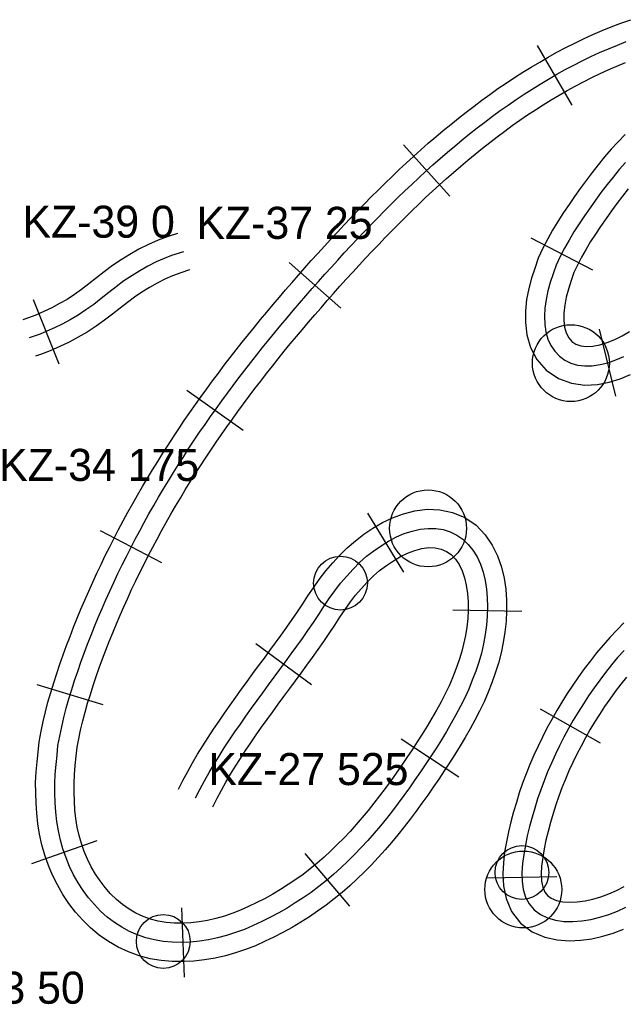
# Model space of a CAD drawing. Header units: millimetres. Extents: x 0 to 1548, y -121 to 1849.
# Tile 11 of 22: x 1153 to 1247, y 731 to 885. Entities that reach past the tile are written whole.
import ezdxf

# ---------------------------------------------------------------- set-up
doc = ezdxf.new("R2010")
doc.units = ezdxf.units.MM
for name, color, linetype in [('BEND_TIGHT', 4, 'Continuous'), ('CUT_25', 2, 'Continuous'), ('JOINT', 6, 'Continuous'), ('NEON_LOGO', 1, 'Continuous'), ('NOTES', 7, 'Continuous'), ('TUBE_6MM', 9, 'Continuous')]:
    doc.layers.add(name, color=color, linetype=linetype)

msp = doc.modelspace()

# ---------------------------------------------------------------- linework, layer by layer
at = {"layer": 'BEND_TIGHT'}
for centre in [(1203.18, 797.21), (1231.5, 752.05), (1175.52, 741.29)]:
    msp.add_circle(centre, 4.2, dxfattribs=at)
at = {"layer": 'CUT_25'}
for p, q in [((1239.35, 871.77), (1233.95, 881.12)), ((1220.23, 857.57), (1213, 865.59)), ((1232.91, 851.1), (1242.49, 846.1)), ((1203.24, 840.09), (1195.15, 847.24)), ((1155.21, 841.45), (1159.21, 831.42)), ((1246.17, 826.36), (1243.58, 836.84)), ((1187.99, 821.03), (1179.18, 827.28)), ((1213.09, 798.91), (1207.44, 808.11)), ((1175.31, 800.37), (1165.73, 805.35)), ((1220.71, 793.05), (1231.5, 792.82)), ((1198.67, 781.34), (1189.95, 787.72)), ((1166.15, 778.21), (1155.82, 781.36)), ((1234.33, 777.6), (1243.72, 772.26)), ((1212.63, 772.93), (1221.65, 766.99)), ((1165.14, 757), (1154.96, 753.39)), ((1197.6, 755.01), (1204.61, 746.8)), ((1226.12, 751.21), (1236.92, 751.44)), ((1178.35, 746.53), (1178.79, 735.74))]:
    msp.add_line(p, q, dxfattribs=at)
at = {"layer": 'JOINT'}
for centre in [(1239.14, 831.54), (1216.85, 805.75), (1231.71, 749.4)]:
    msp.add_circle(centre, 6, dxfattribs=at)
at = {"layer": 'NEON_LOGO'}
for points in [[(1180.57, 763.69), (1181.25, 765.02), (1181.96, 766.34), (1182.7, 767.65), (1183.46, 768.94), (1184.25, 770.22), (1185.05, 771.49), (1185.88, 772.74), (1186.71, 773.98), (1187.56, 775.22), (1188.42, 776.45), (1189.29, 777.67), (1190.17, 778.89), (1191.06, 780.1), (1191.94, 781.31), (1192.83, 782.52), (1193.72, 783.73), (1194.6, 784.94), (1195.49, 786.15), (1196.37, 787.37), (1197.24, 788.59), (1198.1, 789.82), (1198.95, 791.05), (1199.78, 792.3), (1200.6, 793.55), (1201.44, 794.79), (1202.29, 796.01), (1203.18, 797.21), (1204.17, 798.3), (1205.15, 799.39), (1206.17, 800.42), (1207.24, 801.39), (1208.37, 802.24), (1209.52, 803.05), (1210.7, 803.78), (1211.91, 804.41), (1213.14, 804.94), (1214.38, 805.34), (1215.62, 805.62), (1216.85, 805.75), (1218.05, 805.72), (1219.21, 805.55), (1220.31, 805.21), (1221.34, 804.71), (1222.28, 804.06), (1223.12, 803.26), (1223.86, 802.33), (1224.49, 801.29), (1225.01, 800.15), (1225.43, 798.92), (1225.74, 797.63), (1225.95, 796.28), (1226.08, 794.9), (1226.12, 793.49), (1226.09, 792.06), (1225.96, 790.63), (1225.76, 789.18), (1225.49, 787.74), (1225.18, 786.3), (1224.76, 784.88), (1224.28, 783.47), (1223.74, 782.08), (1223.21, 780.68), (1222.59, 779.32), (1221.91, 777.98), (1221.2, 776.66), (1220.46, 775.35), (1219.71, 774.06), (1218.93, 772.77), (1218.14, 771.5), (1217.33, 770.24), (1216.5, 768.99), (1215.66, 767.74), (1214.81, 766.51), (1213.95, 765.28), (1213.08, 764.06), (1212.18, 762.85), (1211.28, 761.66), (1210.35, 760.48), (1209.4, 759.32), (1208.43, 758.17), (1207.44, 757.05), (1206.43, 755.94), (1205.39, 754.86), (1204.32, 753.8), (1203.23, 752.77), (1202.12, 751.77), (1200.98, 750.8), (1199.81, 749.85), (1198.62, 748.94), (1197.37, 748.12), (1196.12, 747.29), (1194.86, 746.49), (1193.57, 745.74), (1192.24, 745.06), (1190.91, 744.39), (1189.55, 743.77), (1188.21, 743.13), (1186.81, 742.67), (1185.41, 742.22), (1184, 741.84), (1182.58, 741.54), (1181.16, 741.33), (1179.74, 741.18), (1178.32, 741.13), (1176.91, 741.16), (1175.52, 741.29), (1174.16, 741.52), (1172.82, 741.86), (1171.52, 742.3), (1170.26, 742.85), (1169.05, 743.5), (1167.89, 744.25), (1166.79, 745.09), (1165.75, 746.03), (1164.77, 747.03), (1163.86, 748.11), (1163.02, 749.25), (1162.23, 750.45), (1161.53, 751.7), (1160.9, 753), (1160.35, 754.34), (1159.86, 755.72), (1159.47, 757.12), (1159.15, 758.56), (1158.91, 760.01), (1158.76, 761.48), (1158.66, 762.95), (1158.61, 764.43), (1158.59, 765.92), (1158.67, 767.41), (1158.79, 768.89), (1158.95, 770.37), (1159.08, 771.86), (1159.36, 773.33), (1159.67, 774.8), (1160.02, 776.26), (1160.38, 777.71), (1160.79, 779.16), (1161.23, 780.59), (1161.69, 782.02), (1162.17, 783.44), (1162.67, 784.85), (1163.18, 786.26), (1163.71, 787.67), (1164.25, 789.07), (1164.81, 790.46), (1165.38, 791.84), (1165.97, 793.23), (1166.57, 794.6), (1167.18, 795.97), (1167.81, 797.33), (1168.45, 798.69), (1169.1, 800.04), (1169.77, 801.38), (1170.45, 802.72), (1171.14, 804.05), (1171.84, 805.38), (1172.56, 806.69), (1173.29, 808.01), (1174.03, 809.31), (1174.78, 810.61), (1175.55, 811.9), (1176.32, 813.18), (1177.11, 814.46), (1177.91, 815.73), (1178.71, 816.99), (1179.53, 818.25), (1180.36, 819.5), (1181.2, 820.74), (1182.05, 821.98), (1182.91, 823.21), (1183.78, 824.43), (1184.66, 825.65), (1185.54, 826.86), (1186.44, 828.06), (1187.34, 829.26), (1188.25, 830.45), (1189.17, 831.64), (1190.1, 832.81), (1191.03, 833.99), (1191.98, 835.15), (1192.93, 836.32), (1193.88, 837.47), (1194.85, 838.62), (1195.82, 839.77), (1196.79, 840.9), (1197.77, 842.04), (1198.76, 843.17), (1199.75, 844.29), (1200.75, 845.41), (1201.76, 846.53), (1202.77, 847.63), (1203.78, 848.74), (1204.8, 849.84), (1205.83, 850.93), (1206.86, 852.02), (1207.9, 853.1), (1208.95, 854.18), (1210, 855.24), (1211.06, 856.3), (1212.13, 857.36), (1213.21, 858.4), (1214.3, 859.43), (1215.39, 860.46), (1216.5, 861.47), (1217.61, 862.48), (1218.73, 863.47), (1219.87, 864.45), (1221.01, 865.42), (1222.17, 866.38), (1223.34, 867.32), (1224.51, 868.25), (1225.7, 869.16), (1226.9, 870.06), (1228.12, 870.94), (1229.34, 871.81), (1230.58, 872.66), (1231.83, 873.49), (1233.09, 874.3), (1234.36, 875.09), (1235.65, 875.87), (1236.95, 876.62), (1238.26, 877.34), (1239.58, 878.05), (1240.92, 878.73), (1242.27, 879.39), (1243.63, 880.02), (1245.01, 880.6), (1246.39, 881.17), (1247.79, 881.71)], [(1247.64, 862.87), (1246.67, 861.73), (1245.72, 860.57), (1244.79, 859.39), (1243.88, 858.2), (1243, 856.99), (1242.14, 855.76), (1241.28, 854.53), (1240.43, 853.29), (1239.61, 852.04), (1238.88, 850.75), (1238.15, 849.46), (1237.47, 848.16), (1236.85, 846.83), (1236.39, 845.48), (1235.93, 844.14), (1235.55, 842.8), (1235.26, 841.46), (1235.07, 840.14), (1235, 838.85), (1235.05, 837.59), (1235.24, 836.4), (1235.56, 835.29), (1236.02, 834.27), (1236.62, 833.38), (1237.34, 832.61), (1238.19, 832), (1239.14, 831.54), (1240.18, 831.24), (1241.3, 831.11), (1242.48, 831.13), (1243.69, 831.3), (1244.93, 831.61), (1246.17, 832.04), (1247.42, 832.57)], [(1178.69, 848.93), (1176.79, 848.31), (1175.65, 847.88), (1174.4, 847.33), (1173.13, 846.67), (1171.87, 845.96), (1170.62, 845.17), (1169.39, 844.36), (1168.19, 843.47), (1167.01, 842.55), (1165.84, 841.62), (1164.66, 840.71), (1163.46, 839.84), (1162.24, 839.02), (1160.99, 838.3), (1159.76, 837.63), (1158.54, 837.03), (1157.36, 836.5), (1156.31, 836.08), (1154.58, 835.46)], [(1247.44, 786.71), (1246.44, 785.58), (1245.48, 784.43), (1244.55, 783.26), (1243.64, 782.06), (1242.76, 780.85), (1241.91, 779.61), (1241.09, 778.36), (1240.29, 777.09), (1239.52, 775.8), (1238.78, 774.5), (1238.06, 773.18), (1237.38, 771.84), (1236.72, 770.5), (1236.1, 769.13), (1235.51, 767.75), (1234.95, 766.36), (1234.43, 764.95), (1233.94, 763.54), (1233.51, 762.1), (1233.08, 760.67), (1232.68, 759.22), (1232.32, 757.78), (1232.03, 756.33), (1231.78, 754.88), (1231.59, 753.45), (1231.5, 752.05), (1231.53, 750.69), (1231.71, 749.4), (1232.08, 748.21), (1232.65, 747.15), (1233.42, 746.24), (1234.38, 745.52), (1235.49, 744.97), (1236.73, 744.61), (1238.05, 744.42), (1239.43, 744.39), (1240.83, 744.49), (1242.24, 744.72), (1243.65, 745.07), (1245.04, 745.51), (1246.4, 746.04), (1247.74, 746.64)]]:
    msp.add_lwpolyline(points, dxfattribs=at)
at = {"layer": 'TUBE_6MM'}
for points in [[(1177.9, 765.05), (1178.59, 766.42), (1179.34, 767.79), (1180.1, 769.15), (1180.89, 770.49), (1181.71, 771.81), (1182.53, 773.11), (1183.38, 774.4), (1184.23, 775.67), (1185.1, 776.93), (1185.97, 778.18), (1186.86, 779.42), (1187.74, 780.65), (1188.63, 781.87), (1189.52, 783.08), (1190.41, 784.29), (1191.3, 785.5), (1192.18, 786.71), (1193.06, 787.91), (1193.93, 789.11), (1194.79, 790.32), (1195.63, 791.53), (1196.46, 792.74), (1197.28, 793.96), (1198.11, 795.21), (1198.97, 796.49), (1199.87, 797.78), (1200.88, 799.13), (1201.98, 800.35), (1203.04, 801.52), (1204.22, 802.7), (1205.5, 803.83), (1206.85, 804.84), (1208.24, 805.78), (1209.72, 806.65), (1211.3, 807.41), (1212.99, 808.04), (1214.77, 808.5), (1216.69, 808.74), (1218.69, 808.66), (1220.68, 808.23), (1222.6, 807.43), (1224.34, 806.23), (1225.76, 804.76), (1226.87, 803.15), (1227.71, 801.45), (1228.32, 799.7), (1228.72, 797.96), (1228.97, 796.25), (1229.09, 794.55), (1229.1, 792.88), (1229.02, 791.2), (1228.84, 789.54), (1228.57, 787.92), (1228.25, 786.33), (1227.84, 784.72), (1227.34, 783.14), (1226.79, 781.65), (1226.23, 780.19), (1225.6, 778.69), (1224.89, 777.22), (1224.16, 775.83), (1223.41, 774.46), (1222.63, 773.12), (1221.84, 771.79), (1221.03, 770.48), (1220.21, 769.18), (1219.37, 767.89), (1218.52, 766.62), (1217.66, 765.36), (1216.79, 764.1), (1215.9, 762.85), (1214.99, 761.6), (1214.06, 760.37), (1213.12, 759.15), (1212.15, 757.94), (1211.15, 756.74), (1210.13, 755.56), (1209.08, 754.4), (1208.01, 753.26), (1206.91, 752.14), (1205.78, 751.05), (1204.62, 749.98), (1203.43, 748.94), (1202.21, 747.94), (1200.94, 746.94), (1199.61, 746.01), (1198.32, 745.14), (1197, 744.3), (1195.62, 743.46), (1194.2, 742.69), (1192.79, 741.98), (1191.4, 741.32), (1189.94, 740.63), (1188.36, 740.03), (1186.82, 739.52), (1185.26, 739.07), (1183.63, 738.69), (1181.97, 738.41), (1180.31, 738.23), (1178.63, 738.14), (1176.92, 738.16), (1175.2, 738.31), (1173.47, 738.6), (1171.76, 739.05), (1170.1, 739.65), (1168.49, 740.39), (1166.97, 741.27), (1165.53, 742.28), (1164.19, 743.4), (1162.95, 744.6), (1161.82, 745.88), (1160.78, 747.23), (1159.84, 748.64), (1158.99, 750.11), (1158.24, 751.62), (1157.59, 753.16), (1157.02, 754.75), (1156.56, 756.37), (1156.2, 758.01), (1155.94, 759.66), (1155.77, 761.29), (1155.66, 762.89), (1155.61, 764.49), (1155.6, 766.11), (1155.68, 767.74), (1155.82, 769.32), (1155.98, 770.83), (1156.14, 772.44), (1156.45, 774.09), (1156.79, 775.62), (1157.15, 777.13), (1157.53, 778.65), (1157.96, 780.16), (1158.42, 781.64), (1158.89, 783.11), (1159.39, 784.57), (1159.9, 786.02), (1160.43, 787.46), (1160.97, 788.89), (1161.52, 790.32), (1162.1, 791.74), (1162.68, 793.15), (1163.28, 794.56), (1163.89, 795.96), (1164.52, 797.36), (1165.16, 798.75), (1165.81, 800.13), (1166.48, 801.51), (1167.16, 802.87), (1167.85, 804.24), (1168.56, 805.59), (1169.28, 806.94), (1170.01, 808.28), (1170.75, 809.62), (1171.51, 810.94), (1172.28, 812.26), (1173.05, 813.58), (1173.85, 814.88), (1174.65, 816.18), (1175.46, 817.47), (1176.28, 818.76), (1177.12, 820.03), (1177.96, 821.3), (1178.81, 822.57), (1179.68, 823.82), (1180.55, 825.07), (1181.43, 826.31), (1182.32, 827.54), (1183.23, 828.77), (1184.13, 829.99), (1185.05, 831.2), (1185.98, 832.41), (1186.91, 833.61), (1187.85, 834.8), (1188.8, 835.99), (1189.75, 837.17), (1190.71, 838.35), (1191.68, 839.51), (1192.66, 840.68), (1193.64, 841.83), (1194.62, 842.98), (1195.62, 844.13), (1196.62, 845.27), (1197.62, 846.4), (1198.63, 847.53), (1199.64, 848.66), (1200.66, 849.78), (1201.69, 850.89), (1202.72, 852), (1203.76, 853.11), (1204.8, 854.21), (1205.86, 855.31), (1206.92, 856.39), (1207.99, 857.48), (1209.07, 858.55), (1210.15, 859.62), (1211.25, 860.68), (1212.36, 861.73), (1213.47, 862.77), (1214.6, 863.8), (1215.74, 864.82), (1216.88, 865.84), (1218.04, 866.84), (1219.21, 867.82), (1220.4, 868.8), (1221.59, 869.77), (1222.8, 870.72), (1224.02, 871.65), (1225.25, 872.57), (1226.5, 873.48), (1227.76, 874.37), (1229.03, 875.24), (1230.32, 876.09), (1231.62, 876.93), (1232.94, 877.74), (1234.27, 878.53), (1235.61, 879.31), (1236.97, 880.06), (1238.34, 880.79), (1239.73, 881.49), (1241.13, 882.17), (1242.57, 882.83), (1244.01, 883.43), (1245.44, 884.02), (1246.91, 884.59), (1248.49, 885.13)], [(1183.24, 762.32), (1183.91, 763.63), (1184.59, 764.89), (1185.3, 766.15), (1186.03, 767.39), (1186.79, 768.63), (1187.57, 769.86), (1188.38, 771.08), (1189.19, 772.3), (1190.03, 773.51), (1190.87, 774.72), (1191.73, 775.92), (1192.6, 777.13), (1193.48, 778.33), (1194.36, 779.53), (1195.25, 780.74), (1196.14, 781.95), (1197.03, 783.17), (1197.92, 784.39), (1198.8, 785.62), (1199.69, 786.86), (1200.56, 788.11), (1201.43, 789.37), (1202.28, 790.64), (1203.1, 791.89), (1203.92, 793.1), (1204.73, 794.27), (1205.52, 795.32), (1206.43, 796.33), (1207.38, 797.39), (1208.33, 798.33), (1209.29, 799.18), (1210.34, 799.96), (1211.44, 800.71), (1212.54, 801.35), (1213.66, 801.9), (1214.78, 802.32), (1215.9, 802.61), (1216.96, 802.75), (1217.94, 802.71), (1218.89, 802.51), (1219.73, 802.16), (1220.45, 801.66), (1221.11, 800.97), (1221.69, 800.12), (1222.18, 799.13), (1222.55, 798.05), (1222.82, 796.87), (1223, 795.61), (1223.09, 794.31), (1223.1, 792.99), (1223.04, 791.67), (1222.89, 790.35), (1222.67, 789.01), (1222.4, 787.66), (1222.07, 786.37), (1221.66, 785.09), (1221.18, 783.76), (1220.66, 782.43), (1220.13, 781.16), (1219.53, 779.93), (1218.87, 778.67), (1218.18, 777.4), (1217.45, 776.15), (1216.71, 774.9), (1215.95, 773.66), (1215.16, 772.42), (1214.36, 771.19), (1213.55, 769.97), (1212.72, 768.75), (1211.88, 767.55), (1211.03, 766.36), (1210.17, 765.18), (1209.29, 764.01), (1208.4, 762.86), (1207.5, 761.73), (1206.58, 760.62), (1205.63, 759.53), (1204.67, 758.47), (1203.69, 757.42), (1202.68, 756.4), (1201.66, 755.41), (1200.61, 754.45), (1199.54, 753.51), (1198.45, 752.61), (1197.36, 751.75), (1196.23, 750.96), (1195.03, 750.16), (1193.83, 749.39), (1192.64, 748.67), (1191.42, 748.01), (1190.15, 747.37), (1188.84, 746.74), (1187.58, 746.15), (1186.36, 745.68), (1185.06, 745.26), (1183.74, 744.88), (1182.45, 744.58), (1181.14, 744.36), (1179.82, 744.21), (1178.51, 744.14), (1177.22, 744.15), (1175.95, 744.26), (1174.73, 744.47), (1173.53, 744.78), (1172.38, 745.2), (1171.26, 745.72), (1170.19, 746.33), (1169.17, 747.05), (1168.21, 747.85), (1167.3, 748.74), (1166.45, 749.7), (1165.65, 750.73), (1164.93, 751.81), (1164.28, 752.94), (1163.7, 754.11), (1163.18, 755.34), (1162.74, 756.58), (1162.38, 757.84), (1162.1, 759.13), (1161.88, 760.45), (1161.74, 761.8), (1161.65, 763.19), (1161.61, 764.59), (1161.6, 765.97), (1161.67, 767.33), (1161.79, 768.74), (1161.95, 770.21), (1162.08, 771.59), (1162.33, 772.89), (1162.63, 774.28), (1162.97, 775.7), (1163.32, 777.09), (1163.71, 778.45), (1164.14, 779.84), (1164.59, 781.23), (1165.06, 782.61), (1165.54, 783.99), (1166.05, 785.37), (1166.57, 786.74), (1167.1, 788.11), (1167.65, 789.47), (1168.21, 790.83), (1168.79, 792.19), (1169.38, 793.53), (1169.98, 794.87), (1170.59, 796.21), (1171.22, 797.54), (1171.87, 798.86), (1172.52, 800.18), (1173.19, 801.49), (1173.87, 802.8), (1174.56, 804.09), (1175.26, 805.39), (1175.98, 806.67), (1176.71, 807.95), (1177.45, 809.23), (1178.2, 810.49), (1178.96, 811.75), (1179.74, 813.01), (1180.52, 814.26), (1181.32, 815.5), (1182.13, 816.73), (1182.94, 817.96), (1183.77, 819.18), (1184.61, 820.4), (1185.45, 821.61), (1186.31, 822.81), (1187.18, 824.01), (1188.05, 825.2), (1188.93, 826.39), (1189.83, 827.57), (1190.73, 828.74), (1191.63, 829.91), (1192.55, 831.08), (1193.47, 832.23), (1194.41, 833.38), (1195.34, 834.53), (1196.29, 835.67), (1197.24, 836.81), (1198.2, 837.94), (1199.17, 839.07), (1200.14, 840.19), (1201.12, 841.31), (1202.1, 842.42), (1203.09, 843.53), (1204.09, 844.63), (1205.09, 845.73), (1206.09, 846.82), (1207.1, 847.91), (1208.12, 848.99), (1209.14, 850.06), (1210.17, 851.13), (1211.2, 852.19), (1212.24, 853.24), (1213.29, 854.28), (1214.34, 855.32), (1215.4, 856.34), (1216.47, 857.36), (1217.55, 858.36), (1218.63, 859.36), (1219.73, 860.34), (1220.83, 861.31), (1221.94, 862.27), (1223.06, 863.22), (1224.19, 864.15), (1225.33, 865.07), (1226.48, 865.98), (1227.64, 866.87), (1228.81, 867.74), (1229.99, 868.6), (1231.18, 869.44), (1232.39, 870.26), (1233.6, 871.06), (1234.82, 871.85), (1236.06, 872.61), (1237.3, 873.36), (1238.56, 874.08), (1239.83, 874.78), (1241.11, 875.46), (1242.4, 876.11), (1243.69, 876.74), (1244.98, 877.33), (1246.31, 877.89), (1247.66, 878.44)], [(1247.59, 867.22), (1246.5, 866.08), (1245.44, 864.91), (1244.41, 863.71), (1243.42, 862.5), (1242.46, 861.28), (1241.52, 860.04), (1240.6, 858.79), (1239.72, 857.54), (1238.85, 856.29), (1237.98, 855.02), (1237.08, 853.66), (1236.29, 852.27), (1235.53, 850.92), (1234.78, 849.48), (1234.05, 847.91), (1233.51, 846.33), (1233.01, 844.82), (1232.56, 843.18), (1232.23, 841.48), (1232.05, 839.71), (1232.04, 837.87), (1232.28, 835.96), (1232.86, 833.99), (1233.85, 832.12), (1235.3, 830.42), (1237.18, 829.15), (1239.22, 828.4), (1241.31, 828.12), (1243.29, 828.22), (1245.12, 828.57), (1246.83, 829.09), (1248.45, 829.75)], [(1248.1, 858.74), (1247.21, 857.61), (1246.33, 856.46), (1245.47, 855.29), (1244.63, 854.09), (1243.78, 852.88), (1242.96, 851.67), (1242.2, 850.53), (1241.51, 849.31), (1240.8, 848.05), (1240.16, 846.83), (1239.62, 845.68), (1239.2, 844.42), (1238.75, 843.08), (1238.41, 841.83), (1238.17, 840.59), (1238.04, 839.38), (1238.03, 838.22), (1238.15, 837.16), (1238.42, 836.25), (1238.82, 835.48), (1239.3, 834.89), (1239.9, 834.5), (1240.67, 834.22), (1241.54, 834.11), (1242.56, 834.17), (1243.67, 834.39), (1244.82, 834.74), (1245.98, 835.22), (1247.14, 835.79), (1248.29, 836.46)], [(1177.75, 851.78), (1176.28, 851.3), (1174.75, 850.74), (1173.2, 850.07), (1171.71, 849.32), (1170.29, 848.51), (1168.93, 847.65), (1167.59, 846.76), (1166.3, 845.79), (1165.08, 844.85), (1163.91, 843.92), (1162.78, 843.05), (1161.65, 842.24), (1160.52, 841.49), (1159.34, 840.82), (1158.11, 840.16), (1156.88, 839.57), (1155.63, 839.04), (1154.31, 838.55), (1153.58, 838.29)], [(1179.62, 846.08), (1178.24, 845.63), (1176.96, 845.16), (1175.75, 844.64), (1174.56, 844.04), (1173.38, 843.36), (1172.2, 842.62), (1171.05, 841.85), (1169.94, 841.02), (1168.78, 840.12), (1167.6, 839.19), (1166.36, 838.23), (1165.05, 837.3), (1163.67, 836.38), (1162.25, 835.57), (1160.83, 834.81), (1159.36, 834.11), (1157.85, 833.46), (1156.36, 832.91), (1155.59, 832.64)], [(1247.41, 791.01), (1246.29, 789.88), (1245.21, 788.72), (1244.17, 787.54), (1243.16, 786.33), (1242.18, 785.1), (1241.23, 783.84), (1240.31, 782.57), (1239.42, 781.29), (1238.56, 779.98), (1237.73, 778.65), (1236.93, 777.31), (1236.16, 775.95), (1235.41, 774.58), (1234.69, 773.18), (1234.01, 771.77), (1233.35, 770.34), (1232.74, 768.9), (1232.15, 767.44), (1231.6, 765.97), (1231.08, 764.46), (1230.63, 762.96), (1230.19, 761.49), (1229.77, 759.98), (1229.38, 758.41), (1229.07, 756.83), (1228.8, 755.25), (1228.6, 753.58), (1228.51, 751.83), (1228.61, 749.95), (1229.02, 747.97), (1229.87, 745.98), (1231.27, 744.16), (1233.1, 742.81), (1235.05, 741.98), (1236.98, 741.55), (1238.86, 741.4), (1240.67, 741.47), (1242.43, 741.71), (1244.12, 742.09), (1245.75, 742.59), (1247.33, 743.18)], [(1247.81, 782.53), (1246.92, 781.42), (1246.05, 780.28), (1245.21, 779.12), (1244.4, 777.93), (1243.61, 776.73), (1242.85, 775.52), (1242.11, 774.29), (1241.4, 773.04), (1240.72, 771.78), (1240.06, 770.5), (1239.44, 769.21), (1238.84, 767.91), (1238.28, 766.6), (1237.75, 765.28), (1237.25, 763.94), (1236.79, 762.61), (1236.38, 761.24), (1235.96, 759.83), (1235.58, 758.45), (1235.24, 757.11), (1234.97, 755.74), (1234.74, 754.37), (1234.57, 753.06), (1234.51, 751.82), (1234.56, 750.7), (1234.74, 749.75), (1235.06, 749), (1235.47, 748.44), (1236.05, 748.03), (1236.87, 747.7), (1237.86, 747.48), (1238.96, 747.4), (1240.14, 747.45), (1241.36, 747.62), (1242.59, 747.9), (1243.82, 748.27), (1245.06, 748.74), (1246.26, 749.26), (1247.43, 749.88)]]:
    msp.add_lwpolyline(points, dxfattribs=at)

# ---------------------------------------------------------------- texts
at = {"layer": 'NOTES'}
for s, p in [('KZ-39 0', (1153.55, 851.11)), ('KZ-37 25', (1180.69, 850.93)), ('KZ-34 175', (1149.91, 813.16)), ('KZ-27 525', (1182.57, 765.69)), ('KZ-33 50', (1135.77, 731.57))]:
    msp.add_text(s, height=5, dxfattribs=at).set_placement(p)

doc.saveas('drawing.dxf')
